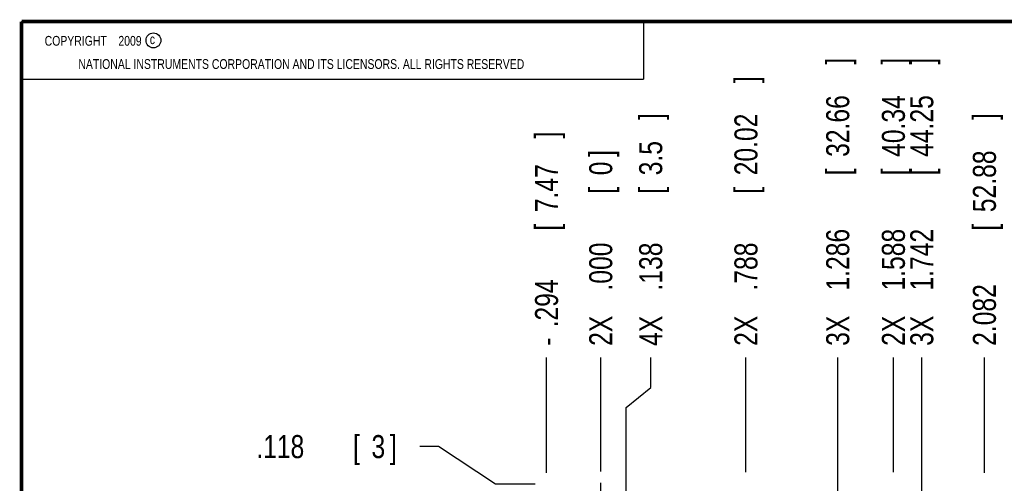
# Model space of a CAD drawing. Header units: inches. Extents: x 0.2 to 16.8, y 0.1 to 10.8.
# Tile 7 of 21: x 0.2 to 5.6, y 8.3 to 10.8. Entities that reach past the tile are written whole.
import ezdxf

# ---------------------------------------------------------------- set-up
doc = ezdxf.new("R2010")
doc.units = ezdxf.units.IN
doc.header["$LTSCALE"] = 0.935
doc.header["$MEASUREMENT"] = 0
doc.linetypes.add('CENTER', pattern=[0.6, 0.375, -0.075, 0.075, -0.075])
doc.layers.get('0').update_dxf_attribs({"linetype": 'CONTINUOUS'})
doc.layers.add('DEFAULT_1', color=7, linetype='CENTER')
doc.layers.add('DIMENSIONS', color=7, linetype='CONTINUOUS')
doc.styles.get("Standard").update_dxf_attribs({"font": 'txt', "width": 0.8})
doc.dimstyles.new('DIMSTYLE_1', dxfattribs={"dimtxt": 0.125, "dimasz": 0.18, "dimexe": 0.18, "dimexo": 0.0625, "dimgap": 0.09, "dimtad": 0, "dimtih": 1, "dimtoh": 1, "dimdec": 3, "dimzin": 4, "dimdsep": 46, "dimtxsty": 'STANDARD', "dimblk": '_FILLED', "dimblk1": '_FILLED', "dimblk2": '_FILLED', "dimcen": 0.09, "dimadec": 0, "dimazin": 0, "dimtp": 0.01, "dimtm": 0.01, "dimtfac": 1, "dimtdec": 3, "dimtofl": 0, "dimtmove": 0, "dimatfit": 3, "dimldrblk": '_FILLED', "dimfxl": 1, "dimtolj": 1, "dimtzin": 4, "dimarcsym": 0})

# ---------------------------------------------------------------- blocks, each defined once
blk = doc.blocks.new('*D0')
at = {"layer": 'DIMENSIONS', "color": 2, "linetype": 'CONTINUOUS'}
for p, q in [((2.5119, 8.4532), (2.4114, 8.4532)), ((2.8227, 8.2492), (2.5119, 8.4532)), ((3.0364, 8.2492), (2.8227, 8.2492))]:
    blk.add_line(p, q, dxfattribs=at)
at = {"layer": 'DIMENSIONS', "color": 2, "linetype": 'CONTINUOUS', "width": 0.8}
for s, p in [('.118', (1.5239, 8.3907)), ('[', (2.0489, 8.3907)), ('3', (2.1489, 8.3907)), (']', (2.2489, 8.3907))]:
    blk.add_text(s, height=0.125, dxfattribs=at).set_placement(p)
blk = doc.blocks.new('_FILLED')
at = {"color": 0, "linetype": 'BYBLOCK'}
blk.add_solid([(0, 0), (-1, 0.174), (-1, -0.174)], dxfattribs=at)
blk = doc.blocks.new('*D15')
at = {"layer": 'DIMENSIONS', "color": 2, "linetype": 'CONTINUOUS'}
blk.add_line((4.1809, 8.3148), (4.1809, 8.9372), dxfattribs=at)
at = {"layer": 'DIMENSIONS', "color": 2, "linetype": 'CONTINUOUS', "width": 0.8}
for s, p in [(']', (4.2434, 10.4247)), ('20.02', (4.2434, 9.9247)), ('[', (4.2434, 9.8247)), ('.788', (4.2434, 9.2997)), ('2X ', (4.2434, 8.9997))]:
    blk.add_text(s, height=0.125, rotation=90, dxfattribs=at).set_placement(p)
blk = doc.blocks.new('*D16')
at = {"layer": 'DIMENSIONS', "color": 2, "linetype": 'CONTINUOUS'}
blk.add_line((4.9809, 8.3148), (4.9809, 8.9372), dxfattribs=at)
at = {"layer": 'DIMENSIONS', "color": 2, "linetype": 'CONTINUOUS', "width": 0.8}
for s, p in [(']', (5.0434, 10.5247)), ('40.34', (5.0434, 10.0247)), ('[', (5.0434, 9.9247)), ('1.588', (5.0434, 9.2997)), ('2X ', (5.0434, 8.9997))]:
    blk.add_text(s, height=0.125, rotation=90, dxfattribs=at).set_placement(p)
blk = doc.blocks.new('*D17')
at = {"layer": 'DIMENSIONS', "color": 2, "linetype": 'CONTINUOUS'}
for p, q in [((3.664, 8.7744), (3.664, 8.9372)), ((3.5308, 8.665), (3.664, 8.7744)), ((3.5308, 7.3833), (3.5308, 8.665))]:
    blk.add_line(p, q, dxfattribs=at)
at = {"layer": 'DIMENSIONS', "color": 2, "linetype": 'CONTINUOUS', "width": 0.8}
for s, p in [(']', (3.7265, 10.2247)), ('3.5', (3.7265, 9.9247)), ('[', (3.7265, 9.8247)), ('.138', (3.7265, 9.2997)), ('4X ', (3.7265, 8.9997))]:
    blk.add_text(s, height=0.125, rotation=90, dxfattribs=at).set_placement(p)
blk = doc.blocks.new('*D18')
at = {"layer": 'DIMENSIONS', "color": 2, "linetype": 'CONTINUOUS'}
blk.add_line((3.0989, 8.3117), (3.0989, 8.9372), dxfattribs=at)
at = {"layer": 'DIMENSIONS', "color": 2, "linetype": 'CONTINUOUS', "width": 0.8}
for s, p in [(']', (3.1614, 10.1247)), ('7.47', (3.1614, 9.7247)), ('[', (3.1614, 9.6247)), ('.294', (3.1614, 9.0997)), ('-', (3.1614, 8.9997))]:
    blk.add_text(s, height=0.125, rotation=90, dxfattribs=at).set_placement(p)
blk = doc.blocks.new('*D19')
at = {"layer": 'DIMENSIONS', "color": 2, "linetype": 'CONTINUOUS'}
blk.add_line((5.4749, 8.3117), (5.4749, 8.9372), dxfattribs=at)
at = {"layer": 'DIMENSIONS', "color": 2, "linetype": 'CONTINUOUS', "width": 0.8}
for s, p in [(']', (5.5374, 10.2247)), ('52.88', (5.5374, 9.7247)), ('[', (5.5374, 9.6247)), ('2.082', (5.5374, 8.9997))]:
    blk.add_text(s, height=0.125, rotation=90, dxfattribs=at).set_placement(p)
blk = doc.blocks.new('*D20')
at = {"layer": 'DIMENSIONS', "color": 2, "linetype": 'CONTINUOUS'}
blk.add_line((5.1349, 7.3001), (5.1349, 8.9372), dxfattribs=at)
at = {"layer": 'DIMENSIONS', "color": 2, "linetype": 'CONTINUOUS', "width": 0.8}
for s, p in [(']', (5.1974, 10.5247)), ('44.25', (5.1974, 10.0247)), ('[', (5.1974, 9.9247)), ('1.742', (5.1974, 9.2997)), ('3X ', (5.1974, 8.9997))]:
    blk.add_text(s, height=0.125, rotation=90, dxfattribs=at).set_placement(p)
blk = doc.blocks.new('*D21')
at = {"layer": 'DIMENSIONS', "color": 2, "linetype": 'CONTINUOUS'}
blk.add_line((4.6789, 6.8276), (4.6789, 8.9372), dxfattribs=at)
at = {"layer": 'DIMENSIONS', "color": 2, "linetype": 'CONTINUOUS', "width": 0.8}
for s, p in [(']', (4.7414, 10.5247)), ('32.66', (4.7414, 10.0247)), ('[', (4.7414, 9.9247)), ('1.286', (4.7414, 9.2997)), ('3X ', (4.7414, 8.9997))]:
    blk.add_text(s, height=0.125, rotation=90, dxfattribs=at).set_placement(p)
blk = doc.blocks.new('*D23')
at = {"layer": 'DIMENSIONS', "color": 2, "linetype": 'CONTINUOUS'}
blk.add_line((3.3929, 8.3188), (3.3929, 8.9372), dxfattribs=at)
at = {"layer": 'DIMENSIONS', "color": 2, "linetype": 'CONTINUOUS', "width": 0.8}
for s, p in [(']', (3.4554, 10.0247)), ('0', (3.4554, 9.9247)), ('[', (3.4554, 9.8247)), ('.000', (3.4554, 9.2997)), ('2X ', (3.4554, 8.9997))]:
    blk.add_text(s, height=0.125, rotation=90, dxfattribs=at).set_placement(p)

msp = doc.modelspace()

# ---------------------------------------------------------------- linework, layer by layer
at = {"color": 2, "linetype": 'CONTINUOUS'}
for p, q in [((0.25, 10.7586), (3.625, 10.7586)), ((0.25, 10.7586), (0.25, 10.4456)), ((3.625, 10.7586), (3.625, 10.4456)), ((0.25, 10.4456), (3.625, 10.4456))]:
    msp.add_line(p, q, dxfattribs=at)
at = {"color": 7, "linetype": 'CONTINUOUS', "const_width": 0.02}
for points in [[(0.25, 10.7586), (0.25, 0.2586)], [(16.75, 10.7586), (0.25, 10.7586)]]:
    msp.add_lwpolyline(points, dxfattribs=at)
at = {"color": 2, "linetype": 'CONTINUOUS'}
msp.add_circle((0.9659, 10.6562), 0.0403, dxfattribs=at)
at = {"layer": 'DEFAULT_1', "color": 7, "linetype": 'CENTER'}
msp.add_line((3.3929, 8.1312), (3.3929, 8.2563), dxfattribs=at)

# ---------------------------------------------------------------- texts
at = {"color": 2, "linetype": 'CONTINUOUS', "width": 0.8}
for s, p in [('c', (0.946, 10.6363)), ('NATIONAL INSTRUMENTS CORPORATION AND ITS LICENSORS. ALL RIGHTS RESERVED', (0.5583, 10.5016))]:
    msp.add_text(s, height=0.053, dxfattribs=at).set_placement(p)
at = {"color": 2, "linetype": 'CONTINUOUS', "insert": (0.3125, 10.6805), "char_height": 0.053, "width": 0.8904, "attachment_point": 1}
msp.add_mtext('    COPYRIGHT    2009', dxfattribs=at)

# ---------------------------------------------------------------- dimensions: what is measured, and where the dimension line sits
at = {"layer": 'DIMENSIONS', "color": 2, "linetype": 'CONTINUOUS'}
for feature_location, offset, dtype, origin, text, picture, middle in [((4.9809, 8.3148), (0, 0.6224), 1, (3.3929, 8.2563), '2X <>', '*D16', (4.9809, 9.8122)), ((5.1349, 7.3001), (0, 1.6371), 1, (3.3929, 8.2563), '3X <>', '*D20', (5.1349, 9.8122)), ((4.6789, 6.8276), (0, 2.1096), 1, (3.3929, 8.2563), '3X <>', '*D21', (4.6789, 9.8122)), ((4.1809, 8.3148), (0, 0.6224), 1, (3.3929, 8.2563), '2X <>', '*D15', (4.1809, 9.7622)), ((3.5308, 7.3833), (0.1332, 1.5538), 0, (3.3929, 8.2563), '4X <>', '*D17', (3.664, 9.6622)), ((3.0989, 8.3117), (0, 0.6255), 1, (3.3929, 8.2563), '-<>', '*D18', (3.0989, 9.6122)), ((3.3928781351, 8.3187519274), (0, 0.6184), 1, (3.3928781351, 8.2562519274), '2X <>', '*D23', (3.3928781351, 9.5621519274))]:
    dim = msp.add_ordinate_dim(feature_location=feature_location, offset=offset, dtype=dtype, origin=origin, text=text, dimstyle='DIMSTYLE_1', dxfattribs=at)
    dim.commit()
    dim.dimension.update_dxf_attribs({"geometry": picture, "text_midpoint": middle})
for feature_location, offset, dtype, origin, picture, middle in [((5.4749, 8.3117), (0, 0.6255), 1, (3.3929, 8.2563), '*D19', (5.4749, 9.6622)), ((3.0364, 8.2492), (-0.625, 0.204), 0, (3.2678, 8.1312), '*D0', (1.9364, 8.4532))]:
    dim = msp.add_ordinate_dim(feature_location=feature_location, offset=offset, dtype=dtype, origin=origin, dimstyle='DIMSTYLE_1', dxfattribs=at)
    dim.commit()
    dim.dimension.update_dxf_attribs({"geometry": picture, "text_midpoint": middle})

doc.saveas('drawing.dxf')
